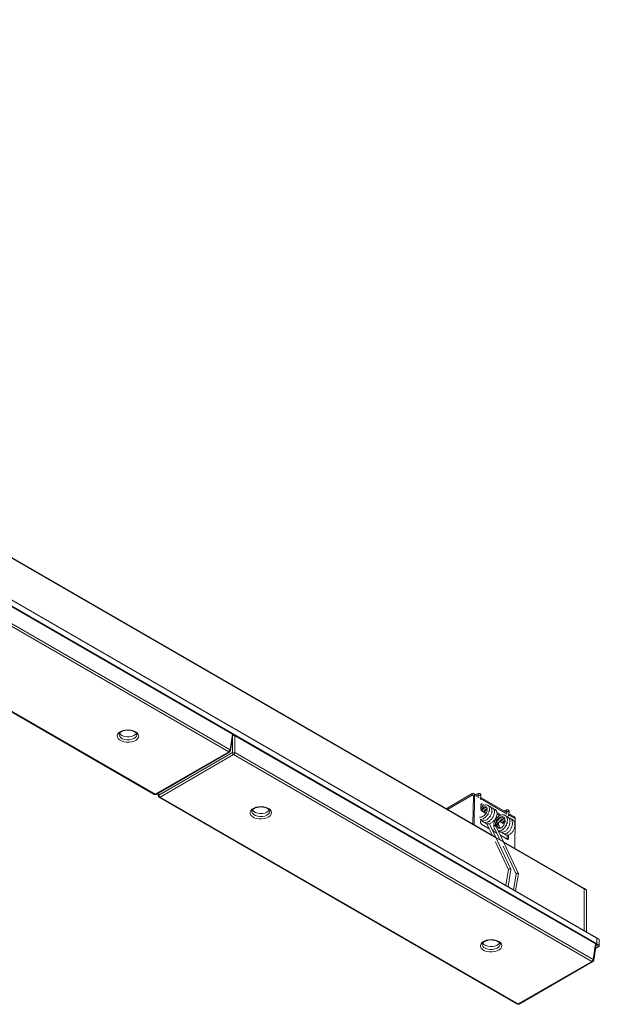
# Model space of a CAD drawing. Header units: millimetres. Extents: x 14 to 402, y 54 to 274.
# Tile 5 of 6: x 287 to 352, y 54 to 164. Entities that reach past the tile are written whole.
import ezdxf

# ---------------------------------------------------------------- set-up
doc = ezdxf.new("R2010")
doc.units = ezdxf.units.MM

msp = doc.modelspace()

# ---------------------------------------------------------------- linework, layer by layer
at = {"color": 7, "linetype": 'Continuous', "lineweight": 15}
for p, q in [((351.405, 61.3), (107.877, 201.886)), ((351.426, 61.254), (107.898, 201.84)), ((340.096, 72.532), (116.247, 201.758)), ((107.898, 201.187), (351.426, 60.601)), ((310.697, 84.032), (270.391, 107.3)), ((310.294, 82.072), (270.25, 105.189)), ((270.391, 105.42), (310.435, 82.303)), ((261.925, 100.432), (301.97, 77.315)), ((262.025, 100.442), (302.07, 77.325)), ((300.029, 83.991), (300.029, 84.003)), ((310.435, 82.303), (310.697, 84.032)), ((310.492, 82.206), (310.755, 83.94)), ((310.979, 83.869), (310.979, 81.989)), ((351.285, 60.601), (310.979, 83.869)), ((302.07, 77.325), (310.294, 82.072)), ((302.17, 77.315), (310.394, 82.062)), ((302.472, 77.241), (310.697, 81.989)), ((310.838, 81.758), (302.613, 77.011)), ((350.882, 58.641), (310.838, 81.758)), ((310.979, 81.989), (351.023, 58.872)), ((302.372, 77.432), (302.416, 77.144)), ((337.492, 77.394), (334.583, 75.715)), ((337.492, 77.231), (334.725, 75.633)), ((337.492, 77.231), (337.492, 77.394)), ((337.586, 73.981), (337.634, 77.146)), ((337.634, 77.146), (337.775, 77.225)), ((338.211, 77.114), (337.692, 77.414)), ((337.725, 73.901), (337.775, 77.225)), ((338.199, 77.41), (337.883, 77.304)), ((338.184, 77.13), (338.215, 77.141)), ((338.221, 77.177), (338.211, 77.112)), ((338.226, 77.175), (338.221, 77.177)), ((338.414, 76.747), (338.478, 77.134)), ((302.513, 77.001), (342.558, 53.884)), ((302.613, 77.011), (342.657, 53.894)), ((341.368, 75.292), (338.452, 76.976)), ((338.473, 76.164), (338.465, 75.669)), ((338.475, 76.168), (338.616, 76.247)), ((338.729, 76.022), (338.475, 76.168)), ((338.873, 76.099), (338.616, 76.247)), ((314.878, 75.419), (314.878, 75.431)), ((338.604, 75.423), (339.011, 75.188)), ((339.012, 75.858), (339, 75.865)), ((339.225, 75.065), (339.314, 75.013)), ((339.454, 75.575), (339.413, 75.564)), ((339.736, 75.412), (339.694, 75.4)), ((340.001, 75.287), (339.991, 75.293)), ((340.757, 75.011), (340.268, 75.293)), ((340.592, 74.946), (340.274, 75.129)), ((341.356, 75.587), (341.039, 75.482)), ((341.34, 75.308), (341.372, 75.319)), ((341.378, 75.355), (341.367, 75.29)), ((341.383, 75.353), (341.378, 75.355)), ((341.57, 74.924), (341.634, 75.312)), ((342.218, 74.801), (341.608, 75.153)), ((338.448, 74.512), (338.443, 74.187)), ((338.582, 73.94), (339.411, 73.462)), ((338.832, 74.627), (338.808, 74.641)), ((339.115, 74.464), (339.091, 74.477)), ((339.14, 74.039), (339.411, 73.462)), ((339.341, 74.245), (339.524, 74.347)), ((340.146, 72.503), (339.426, 74.04)), ((339.589, 74.525), (339.589, 74.519)), ((340.083, 73.835), (340.083, 73.835)), ((340.127, 74.491), (340.268, 74.409)), ((340.28, 74.43), (340.139, 74.512)), ((340.162, 73.79), (340.166, 73.781)), ((340.994, 72.014), (340.189, 73.731)), ((340.296, 73.957), (340.438, 74.036)), ((340.296, 73.95), (340.438, 74.029)), ((340.296, 73.95), (340.296, 73.957)), ((340.545, 74.231), (340.362, 74.129)), ((340.438, 74.029), (340.438, 74.036)), ((340.723, 74.2), (341.083, 73.992)), ((340.746, 74.738), (340.798, 74.757)), ((341.029, 74.575), (341.081, 74.594)), ((341.081, 74.594), (341.113, 74.606)), ((341.3, 73.867), (341.366, 73.828)), ((341.379, 74.103), (341.461, 74.17)), ((341.459, 74.263), (341.416, 74.239)), ((341.439, 74.052), (341.44, 74.138)), ((342.251, 71.288), (342.301, 74.613)), ((339.414, 73.455), (339.754, 72.73)), ((340.027, 73.469), (339.764, 73.317)), ((339.803, 73.236), (340.26, 72.972)), ((339.926, 73.685), (340.26, 72.972)), ((340.263, 72.966), (340.603, 72.24)), ((340.497, 73.52), (340.469, 73.577)), ((340.651, 72.746), (341.41, 72.308)), ((340.992, 73.38), (340.947, 73.406)), ((341.275, 73.217), (341.23, 73.243)), ((341.413, 72.312), (341.419, 72.75)), ((341.554, 72.391), (341.56, 72.78)), ((340.096, 72.001), (341.554, 68.889)), ((340.945, 72.042), (340.14, 72.507)), ((341.816, 68.941), (340.182, 72.427)), ((340.944, 71.511), (342.403, 68.4)), ((349.991, 66.82), (340.988, 72.017)), ((342.664, 68.451), (341.031, 71.936)), ((341.413, 72.312), (341.554, 72.391)), ((341.557, 68.906), (341.267, 67.153)), ((341.507, 67.014), (341.82, 68.909)), ((342.405, 68.416), (342.115, 66.663)), ((342.355, 66.524), (342.669, 68.419)), ((350.274, 66.657), (349.991, 66.82)), ((350.011, 66.774), (350.011, 62.105)), ((350.294, 66.611), (350.011, 66.774)), ((350.294, 66.611), (350.294, 61.941)), ((340.617, 60.56), (340.617, 60.572)), ((351.023, 58.872), (351.285, 60.601)), ((351.08, 58.775), (351.342, 60.51)), ((351.688, 61.137), (351.405, 61.3)), ((351.426, 61.254), (351.426, 60.601)), ((351.708, 61.091), (351.426, 61.254)), ((351.426, 60.601), (351.708, 60.438)), ((351.708, 61.091), (351.708, 60.438)), ((351.638, 60.315), (351.282, 60.11)), ((351.355, 60.479), (351.336, 60.468)), ((351.638, 60.315), (351.355, 60.479)), ((342.657, 53.894), (350.882, 58.641)), ((342.757, 53.884), (350.982, 58.632))]:
    msp.add_line(p, q, dxfattribs=at)
at = {"color": 8, "linetype": 'Continuous', "lineweight": 15}
for p, q in [((340.115, 72.487), (116.268, 201.711)), ((310.786, 83.899), (310.751, 83.919)), ((310.697, 81.989), (310.697, 83.559)), ((302.438, 77.47), (302.472, 77.241)), ((337.634, 77.149), (337.492, 77.231)), ((338.263, 76.943), (337.775, 77.225)), ((341.42, 75.121), (338.43, 76.847)), ((342.301, 74.613), (341.587, 75.025)), ((340.964, 71.997), (340.163, 72.46)), ((350.011, 66.774), (341.011, 71.97)), ((351.355, 60.479), (351.339, 60.488))]:
    msp.add_line(p, q, dxfattribs=at)
at = {"color": 7, "linetype": 'Continuous', "lineweight": 15, "flags": 128}
for points in [[(299.878, 84.318), (300.062, 84.18), (300.181, 84.021), (300.228, 83.849), (300.2, 83.677), (300.098, 83.513), (299.929, 83.37), (299.703, 83.255), (299.435, 83.176), (299.142, 83.138), (298.841, 83.143), (298.552, 83.192), (298.294, 83.28), (298.081, 83.403), (297.928, 83.553), (297.844, 83.719), (297.834, 83.893), (297.9, 84.062), (298.037, 84.217), (298.235, 84.347), (298.484, 84.445), (298.767, 84.504), (299.067, 84.52), (299.364, 84.493), (299.64, 84.424), (299.878, 84.318)], [(298.075, 84.145), (298.099, 84.106), (298.232, 83.969), (298.425, 83.858), (298.662, 83.781), (298.927, 83.743), (299.199, 83.749), (299.458, 83.796), (299.686, 83.882), (299.865, 84.001), (299.978, 84.136)], [(314.727, 75.745), (314.911, 75.608), (315.031, 75.449), (315.078, 75.277), (315.049, 75.104), (314.947, 74.941), (314.778, 74.797), (314.553, 74.682), (314.285, 74.604), (313.991, 74.566), (313.691, 74.571), (313.402, 74.62), (313.143, 74.708), (312.93, 74.831), (312.777, 74.98), (312.693, 75.147), (312.684, 75.321), (312.749, 75.49), (312.886, 75.645), (313.085, 75.775), (313.333, 75.873), (313.616, 75.931), (313.916, 75.948), (314.213, 75.921), (314.489, 75.852), (314.727, 75.745)], [(312.924, 75.573), (312.948, 75.534), (313.081, 75.396), (313.274, 75.285), (313.511, 75.208), (313.776, 75.171), (314.048, 75.176), (314.308, 75.224), (314.535, 75.31), (314.714, 75.429), (314.827, 75.564)], [(340.401, 73.279), (340.465, 73.25), (340.568, 73.239), (340.742, 73.276), (340.914, 73.374), (341.126, 73.583), (341.306, 73.878), (341.414, 74.21), (341.433, 74.49), (341.397, 74.679), (341.294, 74.871), (341.197, 74.96), (341.076, 75.018), (340.863, 75.037), (340.684, 74.993), (340.523, 74.91), (340.31, 74.737), (340.195, 74.607), (340.086, 74.449), (339.991, 74.263), (339.925, 74.063), (339.925, 74.063), (339.902, 73.855), (339.924, 73.744)], [(340.358, 73.717), (340.414, 73.566), (340.533, 73.5), (340.693, 73.531), (340.867, 73.657), (341.024, 73.861), (341.136, 74.109), (341.184, 74.365), (341.155, 74.592), (341.053, 74.752), (340.889, 74.824), (340.688, 74.798), (340.48, 74.679), (340.291, 74.487), (340.17, 74.293), (340.095, 74.093), (340.075, 73.881), (340.083, 73.835), (340.083, 73.835)], [(339.924, 73.692), (339.916, 73.719), (339.924, 73.757), (339.951, 73.792), (339.991, 73.819), (340.04, 73.834), (340.083, 73.835)], [(340.141, 74.506), (340.141, 74.51), (340.139, 74.512), (340.136, 74.512), (340.133, 74.511), (340.13, 74.509), (340.127, 74.505), (340.125, 74.501), (340.125, 74.497), (340.125, 74.493), (340.127, 74.491), (340.13, 74.491), (340.133, 74.492), (340.136, 74.494), (340.139, 74.498), (340.141, 74.502), (340.141, 74.506)], [(340.268, 74.409), (340.271, 74.409), (340.274, 74.41), (340.278, 74.413), (340.28, 74.416), (340.282, 74.421), (340.283, 74.425)], [(340.283, 74.425), (340.282, 74.428), (340.28, 74.43)], [(340.465, 60.887), (340.65, 60.749), (340.769, 60.59), (340.816, 60.419), (340.788, 60.246), (340.686, 60.082), (340.517, 59.939), (340.291, 59.824), (340.023, 59.745), (339.73, 59.707), (339.429, 59.713), (339.14, 59.761), (338.881, 59.849), (338.669, 59.972), (338.516, 60.122), (338.432, 60.288), (338.422, 60.462), (338.488, 60.631), (338.624, 60.786), (338.823, 60.916), (339.072, 61.014), (339.355, 61.073), (339.655, 61.089), (339.952, 61.062), (340.228, 60.993), (340.465, 60.887)], [(338.663, 60.714), (338.687, 60.675), (338.82, 60.538), (339.013, 60.427), (339.25, 60.35), (339.515, 60.312), (339.787, 60.318), (340.046, 60.365), (340.274, 60.452), (340.453, 60.57), (340.566, 60.705)]]:
    msp.add_lwpolyline(points, dxfattribs=at)
at = {"color": 8, "linetype": 'Continuous', "lineweight": 15, "flags": 128}
for points in [[(298.029, 83.989), (298.034, 83.932), (298.099, 83.779), (298.232, 83.642), (298.425, 83.531), (298.662, 83.454), (298.927, 83.417), (299.199, 83.422), (299.458, 83.47), (299.686, 83.556), (299.865, 83.674), (299.982, 83.816), (300.028, 83.971), (300.029, 83.991)], [(338.221, 77.172), (338.188, 77.2), (338.162, 77.243), (338.148, 77.291), (338.149, 77.339), (338.163, 77.379), (338.189, 77.405), (338.199, 77.41)], [(338.221, 77.177), (338.23, 77.193), (338.258, 77.209), (338.299, 77.216), (338.348, 77.214), (338.398, 77.204), (338.44, 77.186)], [(338.44, 77.186), (338.468, 77.163), (338.478, 77.139), (338.478, 77.134)], [(312.878, 75.416), (312.883, 75.36), (312.948, 75.207), (313.081, 75.07), (313.274, 74.959), (313.511, 74.882), (313.776, 74.844), (314.048, 74.85), (314.308, 74.897), (314.535, 74.984), (314.714, 75.102), (314.831, 75.244), (314.878, 75.399), (314.878, 75.419)], [(341.377, 75.35), (341.344, 75.378), (341.319, 75.42), (341.305, 75.469), (341.305, 75.517), (341.319, 75.557), (341.345, 75.583), (341.356, 75.587)], [(341.378, 75.355), (341.387, 75.371), (341.414, 75.387), (341.456, 75.394), (341.505, 75.392), (341.554, 75.381), (341.596, 75.363)], [(341.596, 75.363), (341.624, 75.341), (341.635, 75.317), (341.634, 75.312)], [(338.617, 60.558), (338.622, 60.501), (338.687, 60.348), (338.82, 60.211), (339.013, 60.1), (339.25, 60.023), (339.515, 59.986), (339.787, 59.991), (340.046, 60.039), (340.274, 60.125), (340.453, 60.243), (340.57, 60.385), (340.616, 60.54), (340.617, 60.56)]]:
    msp.add_lwpolyline(points, dxfattribs=at)
at = {"color": 7, "linetype": 'Continuous', "lineweight": 15}
for centre, radius, start, end in [((310.126, 82.334), 0.311, 302.80083, 354.31103), ((310.294, 82.236), 0.2, 299.99731, 351.38371), ((310.838, 81.649), 0.368, 67.47913, 112.52161), ((311.006, 82.02), 0.311, 185.6887, 237.1987), ((310.669, 82.02), 0.311, 302.80083, 354.31103), ((302.07, 77.488), 0.2, 240.00269, 299.99731), ((302.613, 77.174), 0.2, 188.61629, 240.00269), ((302.782, 77.272), 0.311, 185.6887, 237.1987), ((337.603, 77.258), 0.176, 349.30254, 128.9546), ((337.548, 77.163), 0.0878, 349.30264, 128.95491), ((342.108, 74.641), 0.195, 351.68256, 55.67203), ((349.962, 66.78), 0.0492, 353.65695, 55.03061), ((349.961, 66.779), 0.0506, 354.5644, 54.12317), ((350.244, 66.616), 0.0506, 354.5644, 54.12317), ((351.272, 60.608), 0.154, 302.6055, 357.39456), ((351.377, 61.26), 0.0486, 353.19556, 55.49201), ((351.376, 61.26), 0.0499, 354.12837, 54.5592), ((351.659, 61.096), 0.0499, 354.12837, 54.5592), ((351.555, 60.445), 0.154, 302.6055, 357.39456), ((350.714, 58.903), 0.311, 302.80083, 354.31103), ((350.882, 58.805), 0.2, 299.99731, 351.38371), ((342.657, 54.057), 0.2, 240.00269, 299.99731)]:
    msp.add_arc(centre, radius, start, end, dxfattribs=at)
at = {"color": 8, "linetype": 'Continuous', "lineweight": 15}
for centre, radius, start, end in [((310.352, 82.153), 0.0995, 234.0257, 294.66531), ((310.385, 82.209), 0.106, 358.43707, 62.286), ((302.011, 77.405), 0.0995, 245.3289, 305.98153), ((302.128, 77.405), 0.0995, 234.0257, 294.66531), ((302.519, 77.149), 0.103, 116.63045, 182.64449), ((302.555, 77.088), 0.0969, 244.41344, 306.89699), ((350.94, 58.722), 0.0995, 234.0257, 294.66531), ((350.973, 58.778), 0.106, 358.43707, 62.286), ((342.599, 53.974), 0.0995, 245.3289, 305.98153), ((342.716, 53.974), 0.0995, 234.0257, 294.66531)]:
    msp.add_arc(centre, radius, start, end, dxfattribs=at)
at = {"color": 7, "linetype": 'Continuous', "lineweight": 15}
for centre, major_axis, ratio, start_param, end_param in [((310.554, 83.95), (0.202, 0), 0.5729191, 6.1965899, 7.0647854), ((310.838, 83.787), (0.2, 0), 0.5816896, 0.7891963, 2.0418656), ((338.614, 76.082), (-0.097, 0.175), 0.587367, 5.5069065, 7.0777028), ((338.607, 75.588), (-0.097, 0.175), 0.587367, 0.7945175, 2.3653138), ((339.309, 74.687), (-0.193, 0.346), 0.587367, 4.6431226, 4.8763943), ((338.584, 74.105), (-0.097, 0.175), 0.587367, 0.7945175, 2.3653138), ((340.576, 73.789), (-0.193, 0.346), 0.587367, 0.7945175, 2.0551944), ((340.576, 73.795), (-0.193, 0.346), 0.587367, 6.2831571, 7.0777028), ((340.718, 73.867), (-0.193, 0.346), 0.587367, 0.7945175, 2.3653138), ((340.718, 73.874), (-0.193, 0.346), 0.587367, 5.5069065, 7.0777028), ((341.413, 72.472), (-0.097, 0.175), 0.587367, 2.3653138, 3.9361102), ((351.142, 60.52), (0.202, 0), 0.5729191, 6.1965899, 7.0647854)]:
    msp.add_ellipse(centre, major_axis=major_axis, ratio=ratio, start_param=start_param, end_param=end_param, dxfattribs=at)
for points, knots in [([(298.032, 83.99), (298.033, 84.017), (298.037, 84.071), (298.099, 84.171), (298.218, 84.276), (298.393, 84.37), (298.607, 84.44), (298.848, 84.481), (299.102, 84.488), (299.351, 84.461), (299.575, 84.404), (299.71, 84.346), (299.77, 84.312), (299.778, 84.308)], [0, 0, 0, 0, 0.0978468, 0.1929115, 0.295281, 0.3939762, 0.4926504, 0.5922312, 0.6925147, 0.7929684, 0.8928443, 0.9859772, 1, 1, 1, 1]), ([(299.778, 84.308), (299.804, 84.291), (299.881, 84.243), (299.97, 84.156), (300.022, 84.067), (300.024, 84.019), (300.025, 83.999)], [0, 0, 0, 0, 0.1588754, 0.4618821, 0.7663753, 1, 1, 1, 1]), ([(338.478, 77.135), (338.48, 77.153), (338.484, 77.193), (338.477, 77.252), (338.457, 77.31), (338.425, 77.359), (338.381, 77.396), (338.328, 77.418), (338.266, 77.425), (338.221, 77.415), (338.199, 77.41)], [0, 0, 0, 0, 0.1046698, 0.2205663, 0.3455111, 0.476261, 0.6089371, 0.7411705, 0.872072, 1, 1, 1, 1]), ([(312.881, 75.418), (312.883, 75.445), (312.886, 75.499), (312.949, 75.599), (313.067, 75.704), (313.242, 75.798), (313.456, 75.868), (313.697, 75.908), (313.951, 75.916), (314.2, 75.889), (314.424, 75.832), (314.559, 75.774), (314.619, 75.74), (314.627, 75.735)], [0, 0, 0, 0, 0.0978466, 0.1929111, 0.2952803, 0.3939754, 0.4926504, 0.5922288, 0.6925152, 0.7929687, 0.8928398, 0.9859773, 1, 1, 1, 1]), ([(338.328, 74.772), (338.33, 74.771), (338.383, 74.741), (338.531, 74.771), (338.741, 74.871), (338.941, 75.06), (339.092, 75.294), (339.177, 75.537), (339.184, 75.747), (339.115, 75.892), (338.984, 75.945), (338.816, 75.895), (338.639, 75.759), (338.545, 75.614), (338.5, 75.545)], [0, 0, 0, 0, 0.0029135, 0.0941269, 0.1851515, 0.2769109, 0.3679532, 0.4591379, 0.5508375, 0.6417885, 0.733211, 0.8247113, 0.9156512, 1, 1, 1, 1]), ([(338.395, 74.507), (338.45, 74.509), (338.567, 74.512), (338.774, 74.6), (339.007, 74.771), (339.228, 75.039), (339.377, 75.342), (339.434, 75.604), (339.427, 75.82), (339.365, 75.977), (339.27, 76.078), (339.149, 76.141), (338.982, 76.148), (338.813, 76.085), (338.653, 75.976), (338.534, 75.863), (338.474, 75.775), (338.467, 75.764)], [0, 0, 0, 0, 0.0562961, 0.1212575, 0.2086946, 0.3033541, 0.3985162, 0.482534, 0.5448591, 0.6182334, 0.6662297, 0.7175967, 0.7952266, 0.8555635, 0.9111277, 0.9891921, 1, 1, 1, 1]), ([(338.446, 74.41), (338.51, 74.38), (338.628, 74.324), (338.841, 74.35), (339.056, 74.435), (339.29, 74.608), (339.511, 74.876), (339.66, 75.178), (339.717, 75.441), (339.71, 75.656), (339.648, 75.815), (339.552, 75.914), (339.462, 75.969), (339.386, 75.966), (339.355, 75.965)], [0, 0, 0, 0, 0.0937445, 0.1735382, 0.2505715, 0.3542583, 0.4665094, 0.5793563, 0.678988, 0.7528958, 0.8399061, 0.8968221, 0.9577349, 1, 1, 1, 1]), ([(314.627, 75.735), (314.653, 75.719), (314.731, 75.671), (314.819, 75.584), (314.871, 75.495), (314.873, 75.447), (314.874, 75.426)], [0, 0, 0, 0, 0.1588757, 0.4618829, 0.7663642, 1, 1, 1, 1]), ([(338.561, 75.462), (338.565, 75.474), (338.605, 75.57), (338.729, 75.717), (338.903, 75.854), (339.056, 75.901), (339.118, 75.862), (339.142, 75.847)], [0, 0, 0, 0, 0.0367286, 0.3041664, 0.5693953, 0.8358434, 1, 1, 1, 1]), ([(338.572, 75.451), (338.581, 75.469), (338.614, 75.537), (338.687, 75.64), (338.783, 75.746), (338.866, 75.815), (338.912, 75.837), (338.928, 75.844)], [0, 0, 0, 0, 0.0935381, 0.35804, 0.6163588, 0.8656573, 1, 1, 1, 1]), ([(338.592, 74.36), (338.593, 74.358), (338.619, 74.312), (338.723, 74.232), (338.901, 74.164), (339.123, 74.186), (339.339, 74.272), (339.573, 74.445), (339.794, 74.713), (339.943, 75.015), (340, 75.278), (339.993, 75.493), (339.931, 75.651), (339.835, 75.75), (339.745, 75.806), (339.669, 75.803), (339.638, 75.802)], [0, 0, 0, 0, 0.0025052, 0.0614353, 0.1611072, 0.2349698, 0.3062777, 0.402257, 0.5061644, 0.6106234, 0.7028494, 0.7712635, 0.8518061, 0.9044915, 0.9608768, 1, 1, 1, 1]), ([(339.171, 75.738), (339.146, 75.733), (339.067, 75.717), (338.921, 75.584), (338.802, 75.439), (338.762, 75.344), (338.758, 75.334)], [0, 0, 0, 0, 0.17624332, 0.56301103, 0.9528319, 1, 1, 1, 1]), ([(338.839, 75.288), (338.845, 75.303), (338.886, 75.403), (339.01, 75.546), (339.135, 75.665), (339.192, 75.679), (339.195, 75.679)], [0, 0, 0, 0, 0.0813104, 0.5302782, 0.9755342, 1, 1, 1, 1]), ([(338.851, 75.28), (338.861, 75.301), (338.895, 75.372), (338.97, 75.477), (339.066, 75.582), (339.135, 75.641), (339.167, 75.658), (339.169, 75.659)], [0, 0, 0, 0, 0.11961, 0.4144932, 0.7024806, 0.9804087, 1, 1, 1, 1]), ([(338.875, 74.197), (338.876, 74.195), (338.902, 74.149), (339.006, 74.069), (339.184, 74), (339.406, 74.022), (339.622, 74.109), (339.856, 74.282), (340.076, 74.549), (340.226, 74.852), (340.283, 75.115), (340.275, 75.33), (340.214, 75.488), (340.118, 75.587), (340.028, 75.642), (339.952, 75.64), (339.921, 75.639)], [0, 0, 0, 0, 0.0025052, 0.0614353, 0.1611078, 0.2349698, 0.3062776, 0.4022573, 0.5061647, 0.6106235, 0.7028494, 0.7712635, 0.8518061, 0.9044915, 0.9608765, 1, 1, 1, 1]), ([(338.928, 75.844), (338.942, 75.852), (338.985, 75.876), (339.021, 75.88), (339.046, 75.882)], [0, 0, 0, 0, 0.3197783, 1, 1, 1, 1]), ([(339.388, 75.447), (339.407, 75.464), (339.429, 75.484), (339.449, 75.495), (339.451, 75.496)], [0, 0, 0, 0, 0.8956476, 1, 1, 1, 1]), ([(339.389, 75.452), (339.416, 75.479), (339.447, 75.509), (339.474, 75.515), (339.477, 75.516)], [0, 0, 0, 0, 0.8929105, 1, 1, 1, 1]), ([(339.671, 75.283), (339.69, 75.301), (339.712, 75.321), (339.732, 75.331), (339.734, 75.332)], [0, 0, 0, 0, 0.8956476, 1, 1, 1, 1]), ([(339.672, 75.289), (339.699, 75.316), (339.73, 75.346), (339.757, 75.352), (339.76, 75.353)], [0, 0, 0, 0, 0.8929024, 1, 1, 1, 1]), ([(340.545, 73.242), (340.549, 73.234), (340.571, 73.185), (340.64, 73.131), (340.74, 73.083), (340.87, 73.069), (341.027, 73.103), (341.218, 73.213), (341.421, 73.413), (341.602, 73.709), (341.707, 74.033), (341.727, 74.309), (341.685, 74.535), (341.599, 74.698), (341.481, 74.801), (341.387, 74.856), (341.317, 74.859), (341.296, 74.86)], [0, 0, 0, 0, 0.0100988, 0.0690919, 0.1225578, 0.1686846, 0.2414318, 0.3146966, 0.4130328, 0.5175312, 0.6230861, 0.7138087, 0.7817474, 0.8651422, 0.919143, 0.9752103, 1, 1, 1, 1]), ([(341.634, 75.312), (341.637, 75.331), (341.641, 75.37), (341.633, 75.43), (341.614, 75.488), (341.581, 75.537), (341.538, 75.574), (341.485, 75.595), (341.422, 75.603), (341.378, 75.593), (341.356, 75.587)], [0, 0, 0, 0, 0.1046709, 0.2205686, 0.3455078, 0.476259, 0.608943, 0.7411778, 0.8720807, 1, 1, 1, 1]), ([(339.951, 73.792), (339.95, 73.791), (339.94, 73.78), (339.925, 73.757), (339.917, 73.722), (339.918, 73.697), (339.925, 73.686), (339.926, 73.685)], [0, 0, 0, 0, 0.0223972, 0.330999, 0.6411905, 0.9565073, 1, 1, 1, 1]), ([(340.083, 73.835), (340.078, 73.836), (340.059, 73.837), (340.024, 73.832), (339.982, 73.817), (339.961, 73.8), (339.951, 73.792)], [0, 0, 0, 0, 0.11559723, 0.42223244, 0.71545277, 1, 1, 1, 1]), ([(340.083, 73.835), (340.087, 73.817), (340.095, 73.784), (340.126, 73.744), (340.153, 73.718), (340.17, 73.704), (340.182, 73.696), (340.191, 73.69), (340.198, 73.686), (340.204, 73.684), (340.208, 73.685), (340.207, 73.695), (340.192, 73.726), (340.173, 73.766), (340.162, 73.79)], [0, 0, 0, 0, 0.1880893, 0.3381052, 0.413045, 0.4452618, 0.477809, 0.4971355, 0.5164949, 0.5399317, 0.5763836, 0.6455738, 0.7907534, 1, 1, 1, 1]), ([(340.162, 73.79), (340.156, 73.854), (340.146, 73.981), (340.227, 74.226), (340.372, 74.462), (340.568, 74.656), (340.781, 74.77), (340.965, 74.799), (341.047, 74.748), (341.078, 74.729)], [0, 0, 0, 0, 0.1518307, 0.302518, 0.4533521, 0.6051207, 0.7556357, 0.9068426, 1, 1, 1, 1]), ([(340.162, 73.82), (340.161, 73.825), (340.152, 73.877), (340.167, 73.951), (340.18, 74.017)], [0, 0, 0, 0, 0.1061921, 1, 1, 1, 1]), ([(340.18, 74.017), (340.195, 74.067), (340.225, 74.168), (340.304, 74.319), (340.398, 74.458), (340.505, 74.575), (340.598, 74.656), (340.653, 74.687), (340.669, 74.696)], [0, 0, 0, 0, 0.19523089, 0.3870031, 0.57042141, 0.75007288, 0.92370521, 1, 1, 1, 1]), ([(340.241, 74), (340.228, 73.967), (340.195, 73.878), (340.192, 73.788), (340.189, 73.732)], [0, 0, 0, 0, 0.3755411, 1, 1, 1, 1]), ([(341.115, 74.653), (341.068, 74.651), (340.955, 74.646), (340.76, 74.525), (340.593, 74.365), (340.524, 74.246), (340.501, 74.206)], [0, 0, 0, 0, 0.2226345, 0.5310256, 0.8418499, 1, 1, 1, 1]), ([(340.623, 74.226), (340.636, 74.248), (340.695, 74.349), (340.852, 74.487), (341.026, 74.597), (341.12, 74.601), (341.148, 74.602)], [0, 0, 0, 0, 0.103905, 0.47451056, 0.84205212, 1, 1, 1, 1]), ([(340.636, 74.223), (340.652, 74.247), (340.697, 74.316), (340.789, 74.411), (340.881, 74.492), (340.935, 74.523), (340.952, 74.533)], [0, 0, 0, 0, 0.1801287, 0.5230017, 0.8543879, 1, 1, 1, 1]), ([(340.798, 74.757), (340.809, 74.762), (340.853, 74.779), (340.892, 74.78), (340.922, 74.781)], [0, 0, 0, 0, 0.2447171, 1, 1, 1, 1]), ([(340.828, 73.078), (340.831, 73.071), (340.854, 73.022), (340.922, 72.968), (341.023, 72.92), (341.153, 72.906), (341.31, 72.94), (341.501, 73.05), (341.703, 73.25), (341.885, 73.546), (341.99, 73.87), (342.01, 74.145), (341.968, 74.372), (341.881, 74.534), (341.764, 74.637), (341.671, 74.693), (341.603, 74.696), (341.583, 74.697)], [0, 0, 0, 0, 0.0101136, 0.0691931, 0.1227372, 0.1689315, 0.2417853, 0.3151572, 0.4136374, 0.5182885, 0.6239979, 0.7148538, 0.7828919, 0.8664081, 0.9204887, 0.9766374, 1, 1, 1, 1]), ([(341.176, 74.427), (341.132, 74.404), (341.019, 74.346), (340.898, 74.229), (340.845, 74.142), (340.84, 74.133)], [0, 0, 0, 0, 0.3559656, 0.9304836, 1, 1, 1, 1]), ([(340.92, 74.086), (340.929, 74.1), (340.984, 74.192), (341.081, 74.288), (341.165, 74.332), (341.179, 74.339)], [0, 0, 0, 0, 0.1312926, 0.8562412, 1, 1, 1, 1]), ([(340.932, 74.079), (340.944, 74.096), (340.985, 74.158), (341.069, 74.248), (341.143, 74.306), (341.178, 74.334)], [0, 0, 0, 0, 0.16651331, 0.60451721, 1, 1, 1, 1]), ([(341.111, 72.915), (341.114, 72.908), (341.137, 72.859), (341.205, 72.804), (341.306, 72.757), (341.436, 72.742), (341.593, 72.776), (341.783, 72.887), (341.986, 73.087), (342.168, 73.383), (342.273, 73.706), (342.293, 73.982), (342.251, 74.208), (342.164, 74.371), (342.046, 74.474), (341.954, 74.529), (341.886, 74.533), (341.866, 74.533)], [0, 0, 0, 0, 0.0101136, 0.069193, 0.1227372, 0.1689315, 0.2417852, 0.3151572, 0.4136371, 0.5182885, 0.6239978, 0.7148533, 0.7828914, 0.8664082, 0.9204881, 0.9766375, 1, 1, 1, 1]), ([(341.384, 74.118), (341.396, 74.131), (341.42, 74.157), (341.447, 74.17), (341.462, 74.176)], [0, 0, 0, 0, 0.4853148, 1, 1, 1, 1]), ([(341.819, 68.909), (341.82, 68.911), (341.823, 68.919), (341.819, 68.933), (341.813, 68.948), (341.8, 68.962), (341.785, 68.974), (341.765, 68.983), (341.742, 68.989), (341.717, 68.992), (341.682, 68.992), (341.638, 68.983), (341.595, 68.962), (341.565, 68.934), (341.56, 68.914), (341.558, 68.906)], [0, 0, 0, 0, 0.023485, 0.0894488, 0.1531399, 0.2146971, 0.2743303, 0.3338443, 0.3953206, 0.4588727, 0.5247258, 0.6493894, 0.7743004, 0.8992044, 1, 1, 1, 1]), ([(342.407, 68.416), (342.409, 68.425), (342.414, 68.445), (342.443, 68.472), (342.486, 68.493), (342.529, 68.502), (342.564, 68.502), (342.589, 68.499), (342.613, 68.493), (342.633, 68.484), (342.649, 68.472), (342.661, 68.458), (342.668, 68.442), (342.671, 68.429), (342.668, 68.422), (342.667, 68.419)], [0, 0, 0, 0, 0.1009253, 0.2256945, 0.3502067, 0.4750504, 0.5379654, 0.6007165, 0.663275, 0.725682, 0.7881201, 0.8506903, 0.9133836, 0.9759809, 1, 1, 1, 1]), ([(338.62, 60.559), (338.621, 60.586), (338.624, 60.64), (338.687, 60.74), (338.806, 60.845), (338.981, 60.939), (339.195, 61.009), (339.436, 61.05), (339.689, 61.057), (339.939, 61.03), (340.163, 60.973), (340.298, 60.915), (340.358, 60.881), (340.365, 60.877)], [0, 0, 0, 0, 0.0978468, 0.1929115, 0.295281, 0.3939762, 0.4926504, 0.5922312, 0.6925147, 0.7929684, 0.8928443, 0.9859772, 1, 1, 1, 1]), ([(340.365, 60.877), (340.392, 60.86), (340.469, 60.812), (340.558, 60.725), (340.61, 60.636), (340.612, 60.588), (340.613, 60.568)], [0, 0, 0, 0, 0.1588754, 0.4618821, 0.7663753, 1, 1, 1, 1])]:
    msp.add_open_spline(points, degree=3, knots=knots, dxfattribs=at)

doc.saveas('drawing.dxf')
